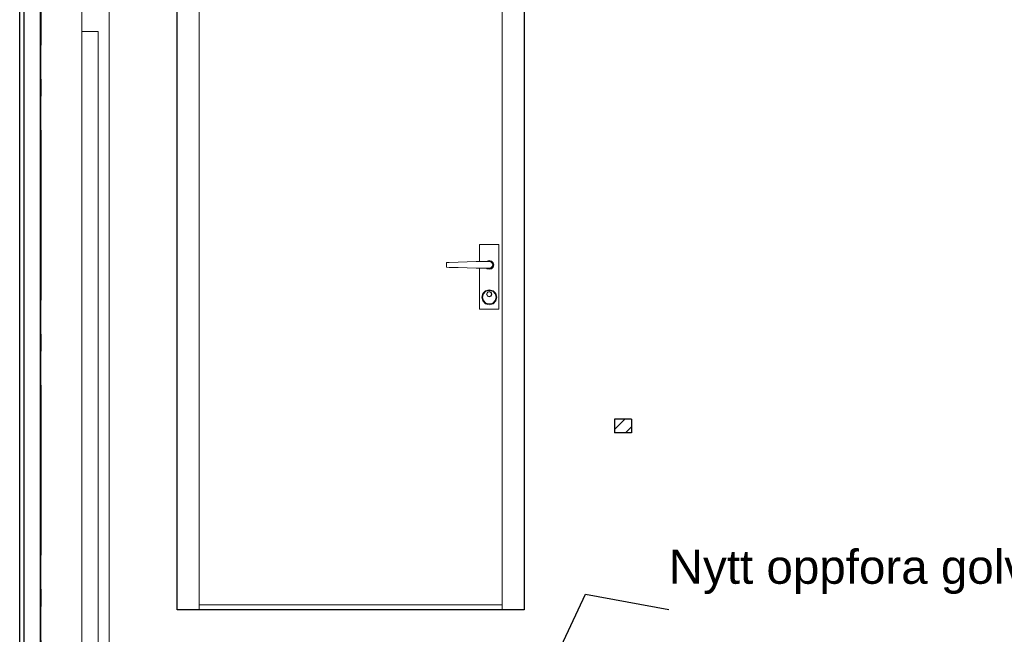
# Model space of a CAD drawing. Header units: millimetres. Extents: x -8544 to 51179, y -2070 to 13050.
# Tile 69 of 168: x 11954 to 14847, y 7118 to 8925. Entities that reach past the tile are written whole.
import ezdxf
from ezdxf.enums import TextEntityAlignment as Align

# ---------------------------------------------------------------- set-up
doc = ezdxf.new("R2010")
doc.units = ezdxf.units.MM
doc.header["$LTSCALE"] = 0.5
doc.header["$MEASUREMENT"] = 0
doc.linetypes.add('Akselinje', pattern=[1500, 1000, -200, 100, -200])
doc.linetypes.add('PLINE', pattern=[0])
for name, color, linetype in [('0(Nye konstruksjoner)', 7, 'Continuous'), ('287- Andre rekkverk_ håndlister og fendere (Skravur)(Nye konstruksjoner)', 7, 'Continuous'), ('287- Andre rekkverk_ håndlister og fendere(Nye konstruksjoner)', 7, 'Continuous'), ('82-- Modullinjer', 7, 'Continuous'), ('832- Tekst bygning(Nye konstruksjoner)', 7, 'Continuous')]:
    doc.layers.add(name, color=color, linetype=linetype)
doc.layers.add('234- Vinduer_ dører_ porter(Nye konstruksjoner)', color=7, linetype='Continuous', lineweight=0)
doc.layers.add('244- Vinduer_ dører_ foldevegger(Nye konstruksjoner)', color=7, linetype='Continuous', lineweight=0)
doc.styles.add('GENERATED_STYLE_1', font='arial.ttf')
doc.styles.add('GENERATED_STYLE_2', font='arial.ttf')
doc.dimstyles.new('GENERATED_STYLE__2', dxfattribs={"dimtxt": 0.18, "dimasz": 182.4, "dimexe": 0.18, "dimexo": 0.0625, "dimgap": 0, "dimtad": 0, "dimtih": 1, "dimtoh": 1, "dimdec": 4, "dimzin": 0, "dimdsep": 46, "dimcen": 0.09, "dimadec": 0, "dimazin": 0, "dimtfac": 1, "dimtdec": 4, "dimtmove": 0, "dimatfit": 3, "dimldrblk": 'ARROWHEAD_5', "dimfxl": 1, "dimtolj": 1, "dimtzin": 0, "dimarcsym": 0})

# ---------------------------------------------------------------- blocks, each defined once
blk = doc.blocks.new('Standard grid marker[6]', base_point=(12016.9, 12550))
at = {"layer": '82-- Modullinjer', "linetype": 'Akselinje'}
blk.add_line((12016.9, 12350), (12016.9, 1550), dxfattribs=at)
at = {"layer": '82-- Modullinjer', "style": 'GENERATED_STYLE_1'}
for tag, p in [('AC_MarkerText_1_0', (12016.9, 12887.5)), ('AC_MarkerText_1_1', (12016.9, 1187.5))]:
    blk.add_attdef(tag, text='', height=175, rotation=360, dxfattribs=at).set_placement(p, align=Align.TOP_CENTER)
blk = doc.blocks.new('ARROWHEAD_5')
at = {"linetype": 'Continuous'}
blk.add_hatch(color=256, dxfattribs=at).paths.add_polyline_path([(-1, 0.2679), (0, 0), (-1, -0.2679)])
blk.add_line((0, 0), (-1, 0), dxfattribs=at)

msp = doc.modelspace()

# ---------------------------------------------------------------- hatches: boundary and pattern name
at = {"layer": '287- Andre rekkverk_ håndlister og fendere (Skravur)(Nye konstruksjoner)', "linetype": 'Continuous'}
h = msp.add_hatch(dxfattribs=at)
h.set_pattern_fill('Skrålinjer_1', color=256, style=0, pattern_type=2)
h.set_pattern_definition([(45, (0, 0), (-21.213203, 21.213203), [])])
h.paths.add_polyline_path([(13701.9, 7750), (13701.9, 7710), (13751.9, 7710), (13751.9, 7750)])

# ---------------------------------------------------------------- linework, layer by layer
at = {"layer": '0(Nye konstruksjoner)', "linetype": 'PLINE'}
for p, q in [((12416.9, 7190), (12416.9, 9300)), ((13436.9, 9300), (13436.9, 7190)), ((11954.4, 6850), (11954.4, 8960)), ((11966.9, 8960), (11966.9, 6850)), ((12014.9, 8960), (12014.9, 6850)), ((12016.9, 6850), (12016.9, 8960)), ((13436.9, 7190), (12416.9, 7190))]:
    msp.add_line(p, q, dxfattribs=at)
at = {"layer": '234- Vinduer_ dører_ porter(Nye konstruksjoner)', "linetype": 'PLINE'}
for p, q in [((12137.4, 8960), (12137.4, 8890)), ((12185.4, 8890), (12137.4, 8890)), ((12185.4, 8890), (12185.4, 6864))]:
    msp.add_line(p, q, dxfattribs=at)
at = {"layer": '234- Vinduer_ dører_ porter(Nye konstruksjoner)', "linetype": 'PLINE', "flags": 128}
msp.add_lwpolyline([(12216.9, 8960), (12216.9, 8902), (12216.9, 6850)], dxfattribs=at)
at = {"layer": '244- Vinduer_ dører_ foldevegger(Nye konstruksjoner)', "linetype": 'PLINE'}
for p, q in [((12481.9, 9230), (12481.9, 7204)), ((13371.9, 7204), (13371.9, 9230)), ((12137.4, 6864), (12137.4, 8890)), ((13362.4, 8264), (13305.4, 8264)), ((13305.4, 8264), (13305.4, 8213.9)), ((13362.4, 8074), (13362.4, 8264)), ((13327.4, 8215.3), (13326.2, 8214)), ((13333.9, 8217), (13327.4, 8215.3)), ((13333.9, 8216), (13327.9, 8214.4)), ((13340.4, 8215.3), (13333.9, 8217)), ((13339.9, 8214.4), (13333.9, 8216)), ((13345.2, 8210.5), (13340.4, 8215.3)), ((13216.5, 8211.3), (13208.5, 8211)), ((13208.5, 8211), (13208.5, 8197)), ((13208.5, 8197), (13216.5, 8196.7)), ((13242.4, 8212), (13216.5, 8211.3)), ((13216.5, 8196.7), (13242.4, 8196)), ((13268.8, 8212.8), (13242.4, 8212)), ((13242.4, 8196), (13268.8, 8195.2)), ((13295.5, 8213.6), (13268.8, 8212.8)), ((13268.8, 8195.2), (13295.5, 8194.4)), ((13308.9, 8214), (13295.5, 8213.6)), ((13295.5, 8194.4), (13308.9, 8194)), ((13305.4, 8194.1), (13305.4, 8074)), ((13333.9, 8214), (13308.9, 8214)), ((13308.9, 8194), (13333.9, 8194)), ((13326.2, 8194), (13327.4, 8192.7)), ((13327.4, 8192.7), (13333.9, 8191)), ((13327.9, 8214.4), (13327.5, 8214)), ((13327.5, 8194), (13327.9, 8193.6)), ((13327.9, 8193.6), (13333.9, 8192)), ((13338.9, 8212.7), (13333.9, 8214)), ((13333.9, 8194), (13338.9, 8195.3)), ((13333.9, 8192), (13339.9, 8193.6)), ((13333.9, 8191), (13340.4, 8192.7)), ((13342.6, 8209), (13338.9, 8212.7)), ((13338.9, 8195.3), (13342.6, 8199)), ((13344.3, 8210), (13339.9, 8214.4)), ((13339.9, 8193.6), (13344.3, 8198)), ((13340.4, 8192.7), (13345.2, 8197.5)), ((13343.9, 8204), (13342.6, 8209)), ((13342.6, 8199), (13343.9, 8204)), ((13345.9, 8204), (13344.3, 8210)), ((13344.3, 8198), (13345.9, 8204)), ((13346.9, 8204), (13345.2, 8210.5)), ((13345.2, 8197.5), (13346.9, 8204)), ((13322.9, 8128.1), (13314.9, 8120)), ((13333.9, 8131), (13322.9, 8128.1)), ((13333.9, 8129), (13323.9, 8126.3)), ((13344.9, 8128.1), (13333.9, 8131)), ((13343.9, 8126.3), (13333.9, 8129)), ((13353, 8120), (13344.9, 8128.1)), ((13314.9, 8120), (13311.9, 8109)), ((13311.9, 8109), (13314.9, 8098)), ((13316.6, 8119), (13313.9, 8109)), ((13313.9, 8109), (13316.6, 8099)), ((13323.9, 8126.3), (13316.6, 8119)), ((13316.6, 8099), (13323.9, 8091.7)), ((13328.3, 8123.7), (13325.9, 8118)), ((13325.9, 8118), (13328.3, 8112.3)), ((13329, 8122.9), (13326.9, 8118)), ((13326.9, 8118), (13329, 8113.1)), ((13333.9, 8126), (13328.3, 8123.7)), ((13328.3, 8112.3), (13333.9, 8110)), ((13333.9, 8125), (13329, 8122.9)), ((13329, 8113.1), (13333.9, 8111)), ((13339.6, 8123.7), (13333.9, 8126)), ((13338.9, 8122.9), (13333.9, 8125)), ((13333.9, 8111), (13338.9, 8113.1)), ((13333.9, 8110), (13339.6, 8112.3)), ((13340.9, 8118), (13338.9, 8122.9)), ((13338.9, 8113.1), (13340.9, 8118)), ((13341.9, 8118), (13339.6, 8123.7)), ((13339.6, 8112.3), (13341.9, 8118)), ((13351.2, 8119), (13343.9, 8126.3)), ((13343.9, 8091.7), (13351.2, 8099)), ((13353.9, 8109), (13351.2, 8119)), ((13351.2, 8099), (13353.9, 8109)), ((13355.9, 8109), (13353, 8120)), ((13353, 8098), (13355.9, 8109)), ((13305.4, 8074), (13362.4, 8074)), ((13314.9, 8098), (13322.9, 8089.9)), ((13322.9, 8089.9), (13333.9, 8087)), ((13323.9, 8091.7), (13333.9, 8089)), ((13333.9, 8089), (13343.9, 8091.7)), ((13333.9, 8087), (13344.9, 8089.9)), ((13344.9, 8089.9), (13353, 8098)), ((12481.9, 7204), (13371.9, 7204)), ((12481.9, 7190), (12481.9, 7204)), ((13371.9, 7190), (13371.9, 7204))]:
    msp.add_line(p, q, dxfattribs=at)
at = {"layer": '287- Andre rekkverk_ håndlister og fendere(Nye konstruksjoner)', "linetype": 'PLINE'}
for p, q in [((13701.9, 7750), (13701.9, 7710)), ((13751.9, 7750), (13701.9, 7750)), ((13751.9, 7750), (13751.9, 7710)), ((13751.9, 7710), (13701.9, 7710))]:
    msp.add_line(p, q, dxfattribs=at)

# ---------------------------------------------------------------- block references
at = {"layer": '82-- Modullinjer', "linetype": 'PLINE'}
msp.add_blockref('Standard grid marker[6]', (12016.9, 12550), dxfattribs=at)

# ---------------------------------------------------------------- texts
at = {"layer": '832- Tekst bygning(Nye konstruksjoner)', "linetype": 'Continuous', "insert": (13861, 7236.1), "char_height": 100, "attachment_point": 7, "style": 'GENERATED_STYLE_2'}
msp.add_mtext('\\A1;{\\pql;\\fArial|b0|i0|c0|p0;\\W1.000000;Ny\\fArial|b0|i0|c0|p0;\\W1.000000;tt oppfora golv}', dxfattribs=at)

# ---------------------------------------------------------------- leaders
at = {"layer": '832- Tekst bygning(Nye konstruksjoner)', "linetype": 'PLINE', "annotation_type": 0, "has_hookline": 1, "hookline_direction": 0, "text_width": 1042.9}
msp.add_leader([(13395.3, 6764.5), (13616.3, 7236.1), (13861, 7190.7)], dimstyle='GENERATED_STYLE__2', dxfattribs=at)

doc.saveas('drawing.dxf')
